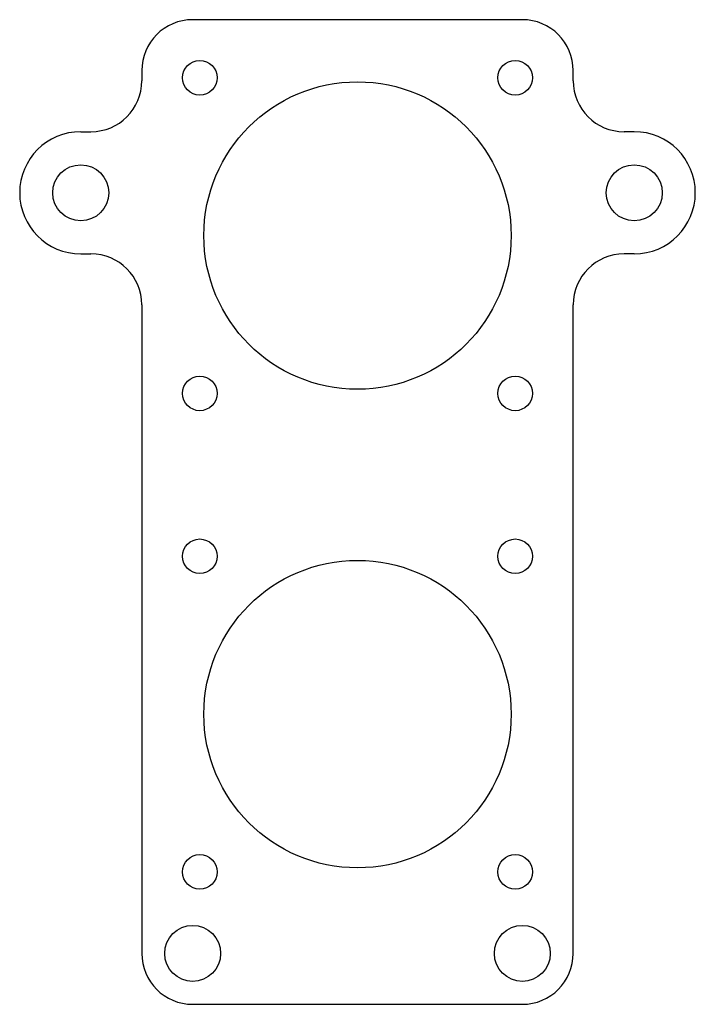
# Model space of a CAD drawing. Header units: millimetres. Extents: x -33.2 to 33.2, y -28.5 to 68.2.
import ezdxf

# ---------------------------------------------------------------- set-up
doc = ezdxf.new("R2010")
doc.units = ezdxf.units.MM

msp = doc.modelspace()

# ---------------------------------------------------------------- linework, layer by layer
at = {"color": 7, "linetype": 'Continuous', "lineweight": 25}
for p, q in [((16.2, 68.2), (-16.2, 68.2)), ((-21.2, 63.2), (-21.2, 62.2)), ((21.2, 62.2), (21.2, 63.2)), ((-27.2, 57.2), (-26.2, 57.2)), ((27.2, 57.2), (26.2, 57.2)), ((-27.2, 45.2), (-26.2, 45.2)), ((27.2, 45.2), (26.2, 45.2)), ((-21.2, 40.2), (-21.2, -23.5)), ((21.2, -23.5), (21.2, 40.2)), ((-16.2, -28.5), (16.2, -28.5))]:
    msp.add_line(p, q, dxfattribs=at)
for centre, radius in [((-15.5, 62.5), 1.7), ((15.5, 62.5), 1.7), ((0, 47), 15.1), ((-27.2, 51.2), 2.75), ((27.2, 51.2), 2.75), ((-15.5, 31.5), 1.7), ((15.5, 31.5), 1.7), ((-15.5, 15.5), 1.7), ((15.5, 15.5), 1.7), ((0, 0), 15.1), ((-15.5, -15.5), 1.7), ((15.5, -15.5), 1.7), ((-16.2, -23.5), 2.75), ((16.2, -23.5), 2.75)]:
    msp.add_circle(centre, radius, dxfattribs=at)
for centre, radius, start, end in [((-16.2, 63.2), 5, 90, 180), ((16.2, 63.2), 5, 0, 90), ((-26.2, 62.2), 5, 270, 0), ((26.2, 62.2), 5, 180, 270), ((-27.2, 51.2), 6, 90, 270), ((27.2, 51.2), 6, 270, 90), ((-26.2, 40.2), 5, 0, 90), ((26.2, 40.2), 5, 90, 180), ((-16.2, -23.5), 5, 180, 270), ((16.2, -23.5), 5, 270, 0)]:
    msp.add_arc(centre, radius, start, end, dxfattribs=at)

doc.saveas('drawing.dxf')
